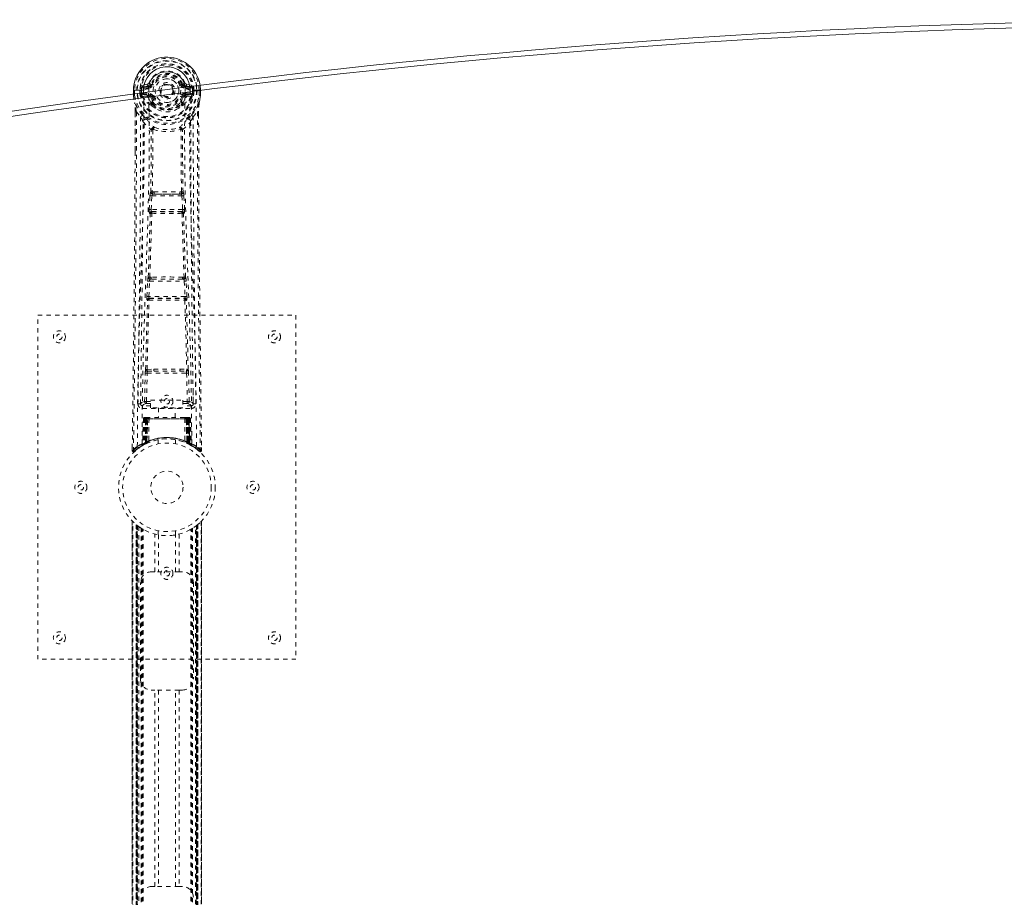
# Model space of a CAD drawing. Header units: inches. Extents: x 18.3 to 113.8, y 45.7 to 81.4.
# Tile 3 of 5: x 37.6 to 60.5, y 61 to 81.4. Entities that reach past the tile are written whole.
import ezdxf

# ---------------------------------------------------------------- set-up
doc = ezdxf.new("R2010")
doc.units = ezdxf.units.IN
doc.header["$MEASUREMENT"] = 0
doc.linetypes.add('SLD-Dashed', pattern=[0.075, 0.05, -0.025])
doc.linetypes.add('SLD-Solid', pattern=[0])

msp = doc.modelspace()

# ---------------------------------------------------------------- linework, layer by layer
at = {"color": 7, "linetype": 'SLD-Dashed', "lineweight": 0}
for p, q in [((40.614, 79.92), (40.495, 79.896)), ((40.525, 79.86), (40.642, 79.88)), ((40.642, 79.88), (40.642, 79.86)), ((40.702, 79.924), (40.647, 79.947)), ((40.702, 79.924), (40.724, 79.914)), ((41.417, 79.914), (41.439, 79.924)), ((41.439, 79.924), (41.443, 79.916)), ((41.499, 79.88), (41.616, 79.86)), ((41.499, 79.88), (41.499, 79.86)), ((41.646, 79.896), (41.527, 79.92)), ((40.291, 79.687), (40.291, 79.662)), ((40.291, 79.662), (40.291, 79.658)), ((40.292, 79.779), (40.292, 79.778)), ((40.292, 79.687), (40.292, 79.662)), ((40.321, 79.776), (40.321, 79.662)), ((40.442, 79.705), (40.442, 79.776)), ((40.442, 79.705), (40.472, 79.706)), ((40.442, 79.705), (40.442, 79.705)), ((40.477, 79.776), (40.472, 79.776)), ((40.472, 79.776), (40.472, 79.706)), ((40.472, 79.706), (40.477, 79.687)), ((40.477, 79.697), (40.477, 79.776)), ((40.477, 79.687), (40.477, 79.697)), ((40.484, 79.66), (40.487, 79.656)), ((40.487, 79.656), (40.488, 79.655)), ((40.487, 79.656), (40.488, 79.656)), ((40.498, 79.645), (40.488, 79.656)), ((40.512, 79.708), (40.512, 79.678)), ((40.512, 79.708), (40.642, 79.708)), ((40.642, 79.653), (40.512, 79.678)), ((40.512, 79.678), (40.642, 79.678)), ((40.525, 79.86), (40.525, 79.83)), ((40.642, 79.86), (40.525, 79.86)), ((40.642, 79.83), (40.525, 79.83)), ((40.642, 79.83), (40.642, 79.86)), ((40.642, 79.708), (40.642, 79.678)), ((40.642, 79.653), (40.642, 79.678)), ((41.492, 79.843), (41.494, 79.816)), ((41.494, 79.816), (41.494, 79.813)), ((41.616, 79.86), (41.499, 79.86)), ((41.499, 79.83), (41.499, 79.86)), ((41.616, 79.83), (41.499, 79.83)), ((41.499, 79.708), (41.499, 79.678)), ((41.499, 79.708), (41.629, 79.708)), ((41.629, 79.678), (41.499, 79.653)), ((41.499, 79.653), (41.499, 79.678)), ((41.499, 79.678), (41.629, 79.678)), ((41.612, 79.778), (41.606, 79.858)), ((41.77, 79.778), (41.612, 79.778)), ((41.616, 79.83), (41.616, 79.86)), ((41.629, 79.678), (41.629, 79.708)), ((41.654, 79.656), (41.643, 79.645)), ((41.654, 79.656), (41.658, 79.66)), ((41.664, 79.776), (41.669, 79.776)), ((41.664, 79.697), (41.664, 79.776)), ((41.669, 79.706), (41.664, 79.687)), ((41.664, 79.687), (41.664, 79.697)), ((41.669, 79.706), (41.669, 79.776)), ((41.699, 79.776), (41.699, 79.705)), ((41.699, 79.776), (41.699, 79.776)), ((41.699, 79.705), (41.699, 79.705)), ((41.793, 79.778), (41.77, 79.778)), ((41.846, 79.779), (41.793, 79.778)), ((41.821, 79.662), (41.821, 79.776)), ((41.85, 79.779), (41.846, 79.779)), ((41.849, 79.662), (41.849, 79.779)), ((41.85, 79.779), (41.85, 79.662)), ((41.85, 79.658), (41.85, 79.662)), ((40.498, 79.645), (40.612, 79.624)), ((40.724, 79.623), (40.697, 79.612)), ((40.702, 79.463), (40.702, 79.481)), ((40.722, 79.417), (40.71, 79.434)), ((40.726, 79.487), (40.726, 79.468)), ((41.415, 79.468), (41.416, 79.487)), ((41.444, 79.612), (41.417, 79.623)), ((41.439, 79.463), (41.439, 79.481)), ((41.529, 79.624), (41.643, 79.645)), ((41.643, 79.645), (41.643, 79.645)), ((41.643, 79.645), (41.643, 79.645)), ((40.333, 79.278), (40.33, 78.353)), ((40.334, 78.353), (40.334, 79.277)), ((40.363, 79.276), (40.459, 79.161)), ((41.682, 79.161), (41.778, 79.276)), ((41.807, 79.223), (41.807, 79.277)), ((41.808, 79.278), (41.808, 79.224)), ((40.743, 78.858), (40.743, 78.858)), ((41.398, 78.858), (41.398, 78.858)), ((40.771, 77.419), (40.731, 77.418)), ((40.74, 77.365), (40.779, 77.365)), ((41.362, 77.365), (40.779, 77.365)), ((41.362, 77.365), (41.401, 77.365)), ((41.41, 77.418), (41.37, 77.419)), ((40.66, 77.005), (40.677, 77.322)), ((40.705, 77.003), (40.721, 77.32)), ((40.721, 77.32), (41.42, 77.32)), ((41.42, 77.32), (41.436, 77.003)), ((41.481, 77.005), (41.464, 77.322)), ((40.684, 76.911), (40.67, 76.915)), ((41.436, 77.003), (40.705, 77.003)), ((40.728, 76.953), (40.714, 76.958)), ((40.714, 76.958), (41.427, 76.958)), ((41.427, 76.958), (41.413, 76.953)), ((41.457, 76.911), (41.472, 76.915)), ((40.605, 74.987), (40.622, 75.34)), ((40.65, 74.985), (40.667, 75.338)), ((40.667, 75.338), (41.474, 75.338)), ((40.705, 75.434), (40.672, 75.434)), ((40.714, 75.383), (40.682, 75.382)), ((41.427, 75.383), (40.714, 75.383)), ((41.427, 75.383), (41.459, 75.382)), ((41.469, 75.433), (41.436, 75.434)), ((41.474, 75.338), (41.491, 74.985)), ((41.536, 74.987), (41.519, 75.34)), ((40.612, 74.897), (40.62, 74.894)), ((41.491, 74.985), (40.65, 74.985)), ((40.664, 74.937), (40.656, 74.94)), ((40.656, 74.94), (41.485, 74.94)), ((41.485, 74.94), (41.477, 74.937)), ((41.521, 74.894), (41.529, 74.897)), ((38.071, 74.545), (44.071, 74.545)), ((38.071, 66.545), (38.071, 74.545)), ((44.071, 74.545), (44.071, 66.545)), ((40.609, 73.288), (40.766, 73.294)), ((40.62, 73.243), (40.773, 73.245)), ((40.773, 73.245), (41.368, 73.245)), ((41.368, 73.245), (41.521, 73.243)), ((41.375, 73.294), (41.532, 73.288)), ((40.552, 72.542), (40.567, 73.204)), ((40.597, 72.541), (40.612, 73.202)), ((40.612, 73.202), (41.529, 73.202)), ((41.529, 73.202), (41.545, 72.541)), ((41.589, 72.542), (41.574, 73.204)), ((40.462, 72.775), (40.458, 72.488)), ((40.691, 72.572), (41.441, 72.572)), ((40.691, 72.392), (40.691, 72.572)), ((41.441, 72.572), (41.441, 72.392)), ((41.683, 72.488), (41.679, 72.775)), ((40.458, 72.485), (40.459, 72.477)), ((40.503, 72.439), (40.503, 72.379)), ((40.691, 72.439), (40.503, 72.439)), ((40.503, 72.379), (41.638, 72.379)), ((40.597, 72.496), (40.597, 72.541)), ((40.597, 72.541), (40.691, 72.541)), ((40.597, 72.496), (40.691, 72.496)), ((41.441, 72.392), (40.691, 72.392)), ((40.876, 72.392), (40.876, 72.17)), ((41.266, 72.17), (41.266, 72.392)), ((41.441, 72.541), (41.545, 72.541)), ((41.441, 72.496), (41.545, 72.496)), ((41.638, 72.439), (41.441, 72.439)), ((41.545, 72.496), (41.545, 72.541)), ((41.638, 72.379), (41.638, 72.439)), ((41.682, 72.477), (41.683, 72.485)), ((40.525, 72.141), (40.504, 71.536)), ((40.538, 72.141), (40.517, 71.544)), ((40.538, 72.141), (40.525, 72.141)), ((40.559, 72.145), (40.536, 71.551)), ((40.556, 72.141), (40.536, 71.554)), ((40.624, 72.141), (40.556, 72.141)), ((40.564, 72.141), (40.563, 71.584)), ((40.572, 72.17), (40.564, 72.17)), ((40.571, 72.141), (40.564, 72.141)), ((40.578, 72.17), (40.568, 72.17)), ((40.571, 72.141), (41.57, 72.141)), ((40.571, 71.588), (40.571, 72.141)), ((40.577, 71.591), (40.577, 72.141)), ((40.577, 72.141), (40.584, 72.141)), ((40.584, 72.17), (40.578, 72.17)), ((40.584, 72.141), (40.584, 71.594)), ((41.557, 72.141), (40.584, 72.141)), ((40.64, 72.17), (40.586, 72.17)), ((40.596, 72.141), (40.595, 71.599)), ((40.602, 72.17), (40.596, 72.17)), ((40.602, 72.141), (40.596, 72.141)), ((40.602, 72.17), (40.64, 72.17)), ((40.602, 72.141), (41.539, 72.141)), ((40.602, 71.602), (40.602, 72.141)), ((40.604, 71.59), (40.624, 72.141)), ((40.624, 72.141), (40.605, 71.59)), ((40.655, 72.141), (40.624, 72.141)), ((40.624, 72.141), (40.624, 72.141)), ((40.655, 72.141), (40.65, 71.619)), ((40.662, 72.17), (40.654, 72.17)), ((41.487, 72.141), (40.655, 72.141)), ((41.479, 72.17), (40.662, 72.17)), ((41.487, 72.17), (41.479, 72.17)), ((41.487, 72.141), (41.491, 71.619)), ((41.517, 72.141), (41.487, 72.141)), ((41.555, 72.17), (41.501, 72.17)), ((41.501, 72.17), (41.539, 72.17)), ((41.536, 71.59), (41.517, 72.141)), ((41.517, 72.141), (41.518, 72.141)), ((41.518, 72.141), (41.537, 71.59)), ((41.585, 72.141), (41.518, 72.141)), ((41.545, 72.17), (41.539, 72.17)), ((41.545, 72.141), (41.539, 72.141)), ((41.539, 72.141), (41.539, 71.602)), ((41.546, 71.599), (41.545, 72.141)), ((41.563, 72.17), (41.557, 72.17)), ((41.557, 71.594), (41.557, 72.141)), ((41.557, 72.141), (41.564, 72.141)), ((41.573, 72.17), (41.563, 72.17)), ((41.564, 72.141), (41.564, 71.591)), ((41.577, 72.17), (41.57, 72.17)), ((41.577, 72.141), (41.57, 72.141)), ((41.57, 72.141), (41.57, 71.588)), ((41.578, 71.584), (41.577, 72.141)), ((41.605, 71.551), (41.582, 72.145)), ((41.585, 72.141), (41.605, 71.554)), ((41.603, 72.141), (41.624, 71.544)), ((41.616, 72.141), (41.603, 72.141)), ((41.616, 72.141), (41.638, 71.536)), ((40.871, 71.652), (40.871, 71.556)), ((41.271, 71.556), (41.271, 71.652)), ((40.265, 71.471), (40.264, 71.404)), ((40.265, 71.471), (40.264, 71.404)), ((40.266, 71.467), (40.266, 71.404)), ((40.313, 71.382), (40.355, 71.416)), ((40.489, 71.511), (40.502, 71.519)), ((40.504, 71.536), (40.517, 71.544)), ((40.521, 71.529), (40.587, 71.564)), ((40.536, 71.554), (40.604, 71.59)), ((40.563, 71.584), (40.571, 71.588)), ((40.576, 71.558), (40.563, 71.584)), ((40.576, 71.558), (40.567, 71.554)), ((40.583, 71.562), (40.576, 71.558)), ((40.584, 71.594), (40.577, 71.591)), ((40.589, 71.564), (40.577, 71.591)), ((40.581, 71.56), (40.589, 71.564)), ((40.584, 71.594), (40.596, 71.568)), ((40.587, 71.564), (40.588, 71.564)), ((40.588, 71.564), (40.596, 71.567)), ((40.595, 71.599), (40.602, 71.602)), ((40.607, 71.573), (40.595, 71.599)), ((40.605, 71.59), (40.604, 71.59)), ((40.614, 71.576), (40.607, 71.573)), ((41.539, 71.602), (41.528, 71.576)), ((41.534, 71.573), (41.528, 71.576)), ((41.546, 71.599), (41.534, 71.573)), ((41.537, 71.59), (41.536, 71.59)), ((41.537, 71.59), (41.605, 71.554)), ((41.539, 71.602), (41.546, 71.599)), ((41.557, 71.594), (41.545, 71.568)), ((41.564, 71.591), (41.552, 71.564)), ((41.553, 71.564), (41.554, 71.564)), ((41.554, 71.564), (41.569, 71.556)), ((41.564, 71.591), (41.557, 71.594)), ((41.57, 71.588), (41.558, 71.562)), ((41.565, 71.558), (41.558, 71.562)), ((41.578, 71.584), (41.565, 71.558)), ((41.592, 71.545), (41.565, 71.558)), ((41.57, 71.588), (41.578, 71.584)), ((41.586, 71.547), (41.621, 71.529)), ((41.624, 71.544), (41.638, 71.536)), ((41.633, 71.523), (41.646, 71.515)), ((41.639, 71.519), (41.652, 71.511)), ((41.786, 71.416), (41.828, 71.382)), ((41.877, 71.404), (41.876, 71.471)), ((40.264, 71.404), (40.294, 71.403)), ((41.847, 71.403), (41.827, 71.381)), ((40.265, 69.758), (40.265, 57.331)), ((40.266, 69.76), (40.266, 57.33)), ((40.266, 57.331), (40.266, 69.759)), ((40.266, 69.759), (40.266, 69.758)), ((40.278, 57.343), (40.278, 69.747)), ((40.356, 57.413), (40.356, 69.676)), ((40.356, 69.676), (40.356, 57.413)), ((40.36, 69.673), (40.36, 57.417)), ((40.4, 69.641), (40.364, 69.669)), ((40.364, 57.421), (40.364, 69.669)), ((40.364, 69.669), (40.364, 57.421)), ((40.37, 69.665), (40.37, 57.425)), ((40.379, 57.432), (40.379, 69.657)), ((40.38, 57.433), (40.38, 69.657)), ((40.382, 69.655), (40.382, 57.435)), ((40.384, 69.654), (40.384, 57.436)), ((40.415, 69.631), (40.415, 57.459)), ((40.472, 69.592), (40.468, 69.595)), ((40.472, 57.498), (40.472, 69.592)), ((41.669, 57.498), (41.669, 69.592)), ((41.735, 57.453), (41.735, 69.637)), ((41.757, 57.436), (41.757, 69.654)), ((41.759, 57.435), (41.759, 69.655)), ((41.761, 69.657), (41.761, 57.433)), ((41.765, 69.66), (41.765, 57.43)), ((41.777, 69.669), (41.777, 57.421)), ((41.777, 57.421), (41.777, 69.669)), ((41.78, 57.418), (41.78, 69.671)), ((41.786, 69.676), (41.781, 69.673)), ((41.781, 57.417), (41.781, 69.673)), ((41.786, 69.676), (41.786, 57.413)), ((41.786, 57.413), (41.786, 69.676)), ((41.864, 69.747), (41.864, 57.343)), ((41.876, 57.329), (41.876, 69.76)), ((41.876, 69.759), (41.876, 57.331)), ((41.876, 57.331), (41.876, 69.758)), ((40.498, 57.513), (40.498, 69.577)), ((40.515, 57.523), (40.515, 69.566)), ((40.789, 68.58), (40.789, 69.456)), ((40.871, 69.534), (40.871, 69.437)), ((40.873, 69.437), (40.873, 68.58)), ((41.268, 68.58), (41.268, 69.437)), ((41.271, 69.437), (41.271, 69.534)), ((41.352, 69.456), (41.352, 68.58)), ((41.626, 57.523), (41.626, 69.566)), ((41.644, 57.513), (41.644, 69.577)), ((40.706, 68.58), (40.789, 68.58)), ((41.352, 68.58), (40.789, 68.58)), ((41.352, 68.58), (41.436, 68.58)), ((40.456, 66.08), (40.456, 68.33)), ((41.686, 68.33), (41.686, 66.08)), ((44.071, 66.545), (38.071, 66.545)), ((40.789, 65.83), (40.706, 65.83)), ((40.789, 61.26), (40.789, 65.83)), ((41.352, 65.83), (40.789, 65.83)), ((40.873, 65.83), (40.873, 61.26)), ((41.268, 61.26), (41.268, 65.83)), ((41.352, 65.83), (41.352, 61.26)), ((41.436, 65.83), (41.352, 65.83)), ((40.706, 61.26), (40.789, 61.26)), ((41.352, 61.26), (40.789, 61.26)), ((41.352, 61.26), (41.436, 61.26))]:
    msp.add_line(p, q, dxfattribs=at)
at = {"color": 7, "linetype": 'SLD-Solid', "lineweight": 15}
for p, q in [((40.295, 79.779), (40.291, 79.779)), ((40.291, 79.779), (40.291, 79.687)), ((40.292, 79.778), (40.292, 79.687)), ((40.348, 79.778), (40.295, 79.779)), ((40.371, 79.778), (40.348, 79.778)), ((40.529, 79.778), (40.371, 79.778)), ((40.53, 79.721), (40.53, 79.778)), ((40.647, 79.813), (40.647, 79.816)), ((40.648, 79.738), (40.647, 79.813))]:
    msp.add_line(p, q, dxfattribs=at)
at = {"color": 7, "linetype": 'SLD-Solid', "lineweight": 15, "flags": 128}
msp.add_lwpolyline([(40.647, 79.816), (40.653, 79.892), (40.676, 79.967), (40.715, 80.035), (40.769, 80.095), (40.834, 80.144), (40.908, 80.18), (40.988, 80.202), (41.071, 80.209), (41.153, 80.202), (41.233, 80.18), (41.307, 80.144), (41.372, 80.095), (41.426, 80.035), (41.465, 79.967), (41.488, 79.892), (41.492, 79.843)], dxfattribs=at)
at = {"color": 7, "linetype": 'SLD-Dashed', "lineweight": 0, "flags": 128}
for points in [[(40.642, 79.88), (40.679, 79.895), (40.692, 79.908)], [(40.692, 79.908), (40.698, 79.916), (40.702, 79.924)], [(40.752, 79.903), (40.746, 79.905), (40.741, 79.907), (40.736, 79.909), (40.732, 79.911), (40.729, 79.912), (40.726, 79.913), (40.725, 79.914), (40.724, 79.914)], [(41.39, 79.903), (41.395, 79.905), (41.4, 79.907), (41.405, 79.909), (41.409, 79.911), (41.412, 79.912), (41.415, 79.913), (41.417, 79.914), (41.417, 79.914)], [(41.84, 79.893), (41.842, 79.884), (41.85, 79.779)], [(41.851, 79.769), (41.843, 79.875), (41.841, 79.893)], [(40.291, 79.779), (40.291, 79.778), (40.292, 79.778), (40.292, 79.778)], [(40.291, 79.662), (40.304, 79.565), (40.32, 79.489)], [(40.291, 79.658), (40.292, 79.658), (40.294, 79.658), (40.297, 79.659), (40.301, 79.659), (40.305, 79.66), (40.31, 79.661), (40.315, 79.661), (40.321, 79.662)], [(40.292, 79.662), (40.292, 79.662), (40.291, 79.662), (40.291, 79.662)], [(40.291, 79.658), (40.303, 79.568), (40.322, 79.478)], [(40.321, 79.662), (40.314, 79.662), (40.308, 79.662), (40.303, 79.662), (40.298, 79.662), (40.294, 79.662), (40.292, 79.662)], [(40.383, 71.497), (40.39, 72.544), (40.41, 73.589), (40.439, 74.631), (40.474, 75.669), (40.508, 76.703), (40.534, 77.733), (40.542, 78.758), (40.53, 79.721)], [(40.472, 79.706), (40.472, 79.706), (40.472, 79.706)], [(40.477, 79.697), (40.494, 79.705), (40.512, 79.708)], [(40.525, 79.83), (40.502, 79.834), (40.482, 79.847)], [(40.492, 71.553), (40.501, 72.598), (40.522, 73.64), (40.554, 74.68), (40.591, 75.715), (40.627, 76.747), (40.654, 77.773), (40.662, 78.795), (40.648, 79.738)], [(41.649, 71.553), (41.641, 72.598), (41.619, 73.641), (41.588, 74.68), (41.55, 75.716), (41.514, 76.747), (41.488, 77.774), (41.48, 78.796), (41.494, 79.813)], [(41.758, 71.497), (41.751, 72.544), (41.732, 73.589), (41.702, 74.631), (41.667, 75.669), (41.633, 76.703), (41.608, 77.733), (41.599, 78.758), (41.612, 79.778)], [(41.659, 79.847), (41.639, 79.834), (41.616, 79.83)], [(41.629, 79.708), (41.648, 79.705), (41.664, 79.697)], [(41.669, 79.776), (41.673, 79.776), (41.68, 79.776), (41.689, 79.776), (41.699, 79.776)], [(41.699, 79.705), (41.689, 79.705), (41.68, 79.706), (41.673, 79.706), (41.669, 79.706)], [(41.669, 79.706), (41.669, 79.706), (41.669, 79.706)], [(41.82, 79.478), (41.837, 79.558), (41.85, 79.658)], [(41.85, 79.662), (41.837, 79.565), (41.821, 79.489)], [(41.85, 79.658), (41.849, 79.658), (41.847, 79.658), (41.844, 79.659), (41.841, 79.659), (41.836, 79.66), (41.831, 79.661), (41.826, 79.661), (41.821, 79.662)], [(41.849, 79.662), (41.847, 79.662), (41.843, 79.662), (41.839, 79.662), (41.833, 79.662), (41.827, 79.662), (41.821, 79.662)], [(41.849, 79.778), (41.849, 79.778), (41.85, 79.778), (41.85, 79.779)], [(41.85, 79.662), (41.851, 79.662), (41.849, 79.662), (41.849, 79.662)], [(40.32, 79.489), (40.32, 79.483), (40.322, 79.478)], [(40.501, 79.2), (40.401, 79.324), (40.322, 79.478)], [(40.64, 79.601), (40.626, 79.618), (40.612, 79.624)], [(40.702, 79.481), (40.67, 79.534), (40.64, 79.601)], [(40.697, 79.612), (40.724, 79.549), (40.754, 79.499)], [(40.752, 79.635), (40.746, 79.633), (40.741, 79.631), (40.736, 79.629), (40.732, 79.627), (40.729, 79.625), (40.726, 79.624), (40.725, 79.624), (40.724, 79.623)], [(41.387, 79.499), (41.417, 79.549), (41.444, 79.612)], [(41.39, 79.635), (41.395, 79.633), (41.4, 79.631), (41.405, 79.629), (41.409, 79.627), (41.412, 79.625), (41.415, 79.624), (41.417, 79.624), (41.417, 79.623)], [(41.439, 79.481), (41.472, 79.534), (41.501, 79.601)], [(41.501, 79.601), (41.515, 79.618), (41.529, 79.624)], [(41.64, 79.2), (41.741, 79.324), (41.82, 79.478)], [(41.82, 79.478), (41.821, 79.483), (41.821, 79.489)], [(40.363, 79.276), (40.361, 77.81), (40.352, 76.338), (40.338, 74.891), (40.335, 74.67), (40.333, 74.44), (40.33, 74.237), (40.328, 74.038), (40.325, 73.823), (40.323, 73.673), (40.321, 73.516), (40.319, 73.359), (40.318, 73.242), (40.316, 73.102), (40.314, 72.94), (40.309, 72.608), (40.307, 72.403), (40.304, 72.149), (40.3, 71.887), (40.297, 71.639), (40.294, 71.403)], [(40.333, 79.278), (40.333, 79.277), (40.334, 79.277), (40.335, 79.277)], [(40.722, 79.417), (40.796, 79.359), (40.853, 79.329)], [(41.288, 79.329), (41.345, 79.359), (41.42, 79.417)], [(41.778, 79.276), (41.784, 79.276), (41.79, 79.276), (41.796, 79.276), (41.801, 79.276), (41.805, 79.277), (41.807, 79.277), (41.808, 79.277), (41.808, 79.278)], [(41.778, 79.276), (41.78, 77.812), (41.789, 76.338), (41.803, 74.891), (41.806, 74.644), (41.809, 74.386), (41.812, 74.17), (41.815, 73.941), (41.818, 73.691), (41.821, 73.42), (41.824, 73.202), (41.827, 72.939), (41.832, 72.616), (41.834, 72.405), (41.838, 72.147), (41.841, 71.885), (41.844, 71.637), (41.847, 71.403)], [(41.808, 79.224), (41.816, 76.654), (41.844, 74.029), (41.877, 71.404)], [(40.459, 79.161), (40.459, 78.64), (40.457, 78.107), (40.454, 77.562), (40.451, 77.047), (40.447, 76.517), (40.441, 75.965), (40.436, 75.476), (40.433, 75.219), (40.43, 74.946), (40.426, 74.657), (40.422, 74.353), (40.419, 74.078), (40.416, 73.837), (40.413, 73.646), (40.41, 73.431), (40.407, 73.19), (40.404, 72.965), (40.402, 72.772), (40.4, 72.612), (40.398, 72.485)], [(40.518, 79.047), (40.605, 78.947), (40.705, 78.859)], [(40.596, 79.111), (40.606, 79.103), (40.611, 79.096)], [(41.436, 78.859), (41.537, 78.947), (41.623, 79.047)], [(41.53, 79.096), (41.535, 79.102), (41.545, 79.111)], [(41.743, 72.485), (41.742, 72.621), (41.739, 72.793), (41.737, 73.002), (41.733, 73.247), (41.73, 73.496), (41.727, 73.716), (41.725, 73.869), (41.723, 74.007), (41.722, 74.129), (41.72, 74.284), (41.718, 74.447), (41.716, 74.603), (41.706, 75.417), (41.697, 76.235), (41.689, 77.208), (41.684, 78.197), (41.682, 79.161)], [(40.696, 77.412), (40.706, 78.132), (40.707, 78.851)], [(40.753, 78.869), (40.748, 78.878), (40.741, 78.884), (40.733, 78.888), (40.725, 78.888), (40.718, 78.884), (40.711, 78.878), (40.707, 78.869), (40.705, 78.859)], [(40.743, 78.858), (40.742, 78.139), (40.731, 77.418)], [(41.436, 78.859), (41.434, 78.869), (41.43, 78.878), (41.423, 78.884), (41.416, 78.888), (41.408, 78.888), (41.4, 78.884), (41.393, 78.878), (41.388, 78.869)], [(41.41, 77.418), (41.399, 78.139), (41.398, 78.858)], [(41.446, 77.412), (41.435, 78.132), (41.434, 78.851)], [(40.33, 78.353), (40.325, 76.654), (40.298, 74.029), (40.265, 71.471)], [(40.74, 77.365), (40.739, 77.364), (40.737, 77.363), (40.734, 77.36), (40.728, 77.35), (40.724, 77.336), (40.721, 77.32)], [(40.771, 77.419), (41.071, 77.42), (41.37, 77.419)], [(40.779, 77.365), (41.071, 77.366), (41.362, 77.365)], [(40.677, 77.322), (40.682, 77.322), (40.692, 77.322), (40.706, 77.321), (40.721, 77.32)], [(41.42, 77.32), (41.435, 77.321), (41.449, 77.322), (41.459, 77.322), (41.464, 77.322)], [(40.638, 75.429), (40.662, 76.171), (40.684, 76.911)], [(40.66, 77.005), (40.665, 77.005), (40.676, 77.004), (40.69, 77.003), (40.705, 77.003)], [(40.672, 75.434), (40.697, 76.176), (40.719, 76.916)], [(40.714, 76.958), (40.709, 76.962), (40.706, 76.971), (40.705, 76.978), (40.704, 76.986), (40.704, 76.994), (40.705, 77.003)], [(41.422, 76.916), (41.444, 76.176), (41.469, 75.433)], [(41.436, 77.003), (41.437, 76.994), (41.437, 76.986), (41.437, 76.978), (41.436, 76.971), (41.432, 76.962), (41.427, 76.958)], [(41.436, 77.003), (41.451, 77.003), (41.465, 77.004), (41.476, 77.005), (41.481, 77.005)], [(41.504, 75.429), (41.479, 76.171), (41.457, 76.911)], [(40.622, 75.34), (40.625, 75.372), (40.625, 75.374)], [(40.622, 75.34), (40.627, 75.34), (40.637, 75.339), (40.652, 75.338), (40.667, 75.338)], [(41.474, 75.338), (41.489, 75.338), (41.504, 75.339), (41.514, 75.34), (41.519, 75.34)], [(41.519, 75.34), (41.516, 75.372), (41.516, 75.374)], [(40.576, 73.285), (40.596, 74.091), (40.62, 74.894)], [(40.605, 74.987), (40.61, 74.987), (40.62, 74.986), (40.635, 74.986), (40.65, 74.985)], [(40.609, 73.288), (40.629, 74.094), (40.654, 74.898)], [(41.487, 74.898), (41.512, 74.094), (41.532, 73.288)], [(41.491, 74.985), (41.506, 74.986), (41.521, 74.986), (41.531, 74.987), (41.536, 74.987)], [(41.565, 73.285), (41.546, 74.091), (41.521, 74.894)], [(40.766, 73.294), (41.071, 73.294), (41.375, 73.294)], [(40.773, 73.245), (41.071, 73.245), (41.368, 73.245)], [(40.567, 73.204), (40.572, 73.203), (40.582, 73.203), (40.597, 73.203), (40.612, 73.202)], [(41.529, 73.202), (41.544, 73.203), (41.559, 73.203), (41.569, 73.203), (41.574, 73.204)], [(40.552, 72.542), (40.482, 72.514), (40.458, 72.485)], [(40.503, 72.439), (40.527, 72.468), (40.597, 72.496)], [(40.552, 72.542), (40.557, 72.542), (40.567, 72.542), (40.581, 72.542), (40.597, 72.541)], [(41.545, 72.541), (41.561, 72.542), (41.575, 72.542), (41.585, 72.542), (41.589, 72.542)], [(41.545, 72.496), (41.614, 72.468), (41.638, 72.439)], [(41.683, 72.485), (41.659, 72.514), (41.589, 72.542)], [(40.525, 72.141), (40.528, 72.141), (40.536, 72.141), (40.549, 72.141), (40.564, 72.141)], [(40.577, 72.141), (40.563, 72.141), (40.55, 72.141), (40.542, 72.141), (40.538, 72.141)], [(40.556, 72.141), (40.557, 72.141), (40.559, 72.141), (40.562, 72.141), (40.567, 72.141), (40.573, 72.141), (40.58, 72.141), (40.588, 72.141), (40.596, 72.141)], [(41.545, 72.141), (41.553, 72.141), (41.561, 72.141), (41.568, 72.141), (41.574, 72.141), (41.579, 72.141), (41.583, 72.141), (41.585, 72.141), (41.585, 72.141)], [(41.555, 72.17), (41.555, 72.17), (41.553, 72.17)], [(41.603, 72.141), (41.6, 72.141), (41.591, 72.141), (41.579, 72.141), (41.564, 72.141)], [(41.577, 72.141), (41.592, 72.141), (41.605, 72.141), (41.614, 72.141), (41.616, 72.141)], [(41.585, 72.141), (41.584, 72.148), (41.583, 72.15)], [(40.314, 71.381), (40.347, 71.409), (40.355, 71.416)], [(40.431, 71.473), (40.48, 71.505), (40.525, 71.531)], [(40.571, 71.588), (40.576, 71.578), (40.58, 71.569), (40.583, 71.564), (40.583, 71.562)], [(40.602, 71.602), (40.606, 71.592), (40.61, 71.583), (40.613, 71.578), (40.614, 71.576)], [(41.607, 71.547), (41.606, 71.552), (41.606, 71.554)], [(41.622, 71.528), (41.661, 71.505), (41.71, 71.473)], [(41.644, 71.518), (41.637, 71.529), (41.633, 71.543)], [(40.267, 71.404), (40.269, 71.396), (40.272, 71.388), (40.277, 71.382), (40.284, 71.377), (40.291, 71.374), (40.298, 71.374), (40.306, 71.376), (40.312, 71.38)], [(41.829, 71.384), (41.836, 71.38), (41.844, 71.377), (41.852, 71.377), (41.86, 71.378), (41.867, 71.382), (41.872, 71.387), (41.876, 71.394), (41.877, 71.401)], [(41.877, 71.404), (41.877, 71.404), (41.875, 71.404), (41.868, 71.403), (41.859, 71.403), (41.853, 71.404), (41.847, 71.403)], [(41.781, 69.673), (41.775, 69.668), (41.765, 69.66)], [(40.877, 69.437), (40.875, 69.437), (40.873, 69.437)], [(41.268, 69.437), (41.269, 69.438), (41.252, 69.435), (41.214, 69.429), (41.159, 69.423), (41.095, 69.42), (41.071, 69.42)], [(41.268, 69.437), (41.257, 69.435), (41.232, 69.432)]]:
    msp.add_lwpolyline(points, dxfattribs=at)
at = {"color": 7, "linetype": 'SLD-Dashed', "lineweight": 0}
for centre, radius in [((41.071, 79.769), 0.7), ((41.071, 79.769), 0.69), ((41.071, 79.769), 0.623), ((41.071, 79.769), 0.32), ((41.071, 79.769), 0.275), ((41.071, 79.769), 0.188), ((41.071, 79.769), 0.157), ((41.071, 79.769), 0.142), ((41.071, 79.769), 0.139), ((41.071, 79.769), 0.138), ((38.571, 74.045), 0.14), ((43.571, 74.045), 0.141), ((38.571, 74.045), 0.0625), ((43.571, 74.045), 0.0625), ((41.071, 72.545), 0.14), ((41.071, 72.545), 0.0625), ((41.071, 70.545), 1.125), ((41.071, 70.545), 1.03), ((41.071, 70.545), 0.375), ((39.071, 70.545), 0.141), ((39.071, 70.545), 0.0625), ((43.071, 70.545), 0.141), ((43.071, 70.545), 0.0625), ((41.071, 68.545), 0.141), ((41.071, 68.545), 0.0625), ((38.571, 67.045), 0.141), ((38.571, 67.045), 0.0625), ((43.571, 67.045), 0.141), ((43.571, 67.045), 0.0625)]:
    msp.add_circle(centre, radius, dxfattribs=at)
at = {"color": 7, "linetype": 'SLD-Solid', "lineweight": 15}
for centre, radius, start, end in [((66.071, -111.585), 193.005, 75.67613, 104.32387), ((66.071, -111.585), 192.887, 75.70338, 104.29662), ((66.071, -111.585), 192.887, 75.70338, 104.29662), ((41.071, 79.769), 0.78, 9.1506, 179.3038), ((41.071, 79.769), 0.78, 9.1515, 179.2834), ((41.07, 79.785), 0.541, 7.7409, 180.7264), ((40.649, 79.591), 0.221, 90.3088, 122.519)]:
    msp.add_arc(centre, radius, start, end, dxfattribs=at)
at = {"color": 7, "linetype": 'SLD-Dashed', "lineweight": 0}
for centre, radius, start, end in [((41.071, 79.769), 0.75, 0.5685, 179.4315), ((41.071, 79.769), 0.629, 0.6528, 179.3472), ((41.071, 79.769), 0.599, 0.6527, 179.3473), ((41.071, 79.769), 0.459, 22.774, 157.226), ((41.071, 79.769), 0.4, 22.774, 157.226), ((41.071, 79.769), 0.376, 22.774, 157.226), ((41.071, 79.769), 0.346, 22.7738, 157.2262), ((40.687, 79.82), 0.206, 158.3428, 172.3356), ((40.524, 79.89), 0.0299, 167.8899, 271.9542), ((40.643, 79.91), 0.0301, 162.3475, 268.5749), ((40.605, 79.964), 0.0454, 281.2502, 337.5703), ((40.642, 79.949), 0.089, 270, 337.226), ((40.642, 79.949), 0.119, 269.9999, 337.2257), ((41.071, 79.769), 0.275, 90.0001, 269.9999), ((41.071, 79.769), 0.275, 270.0003, 89.9997), ((41.499, 79.949), 0.119, 202.7743, 270.0001), ((41.499, 79.949), 0.089, 202.774, 270), ((42.036, 78.58), 1.47, 111.6167, 113.9298), ((41.505, 79.952), 0.0715, 209.6357, 265.2038), ((41.536, 79.964), 0.0454, 202.4721, 258.7033), ((41.499, 79.91), 0.0301, 271.4266, 17.651), ((41.617, 79.89), 0.0299, 268.0539, 12.1021), ((41.455, 79.82), 0.206, 7.6654, 21.6503), ((40.321, 79.662), 0.03, 180.0028, 185.051), ((41.071, 79.769), 0.787, 188.0937, 351.9063), ((40.339, 80.3), 0.524, 264.9399, 268.0451), ((41.071, 79.769), 0.758, 188.0936, 351.9064), ((40.469, 80.824), 1.048, 268.5368, 270.1565), ((41.071, 79.769), 0.632, 185.8273, 354.1727), ((41.071, 79.769), 0.602, 186.0327, 353.9673), ((41.071, 79.769), 0.593, 172.3909, 179.3289), ((40.563, 79.694), 0.0863, 184.5607, 202.7038), ((40.511, 79.647), 0.0306, 89.0748, 154.5751), ((40.94, 79.865), 0.499, 204.8891, 243.9926), ((40.642, 79.623), 0.0299, 91.0998, 178.7788), ((40.642, 79.589), 0.119, 22.7738, 90.0006), ((40.642, 79.589), 0.089, 22.774, 90), ((40.636, 79.588), 0.0649, 21.3146, 85.0813), ((41.499, 79.589), 0.119, 89.9994, 157.2262), ((41.499, 79.589), 0.089, 90, 157.226), ((41.206, 79.86), 0.492, 295.7076, 335.4804), ((41.505, 79.588), 0.0649, 94.9221, 158.682), ((41.488, 79.581), 0.233, 58.0395, 88.592), ((41.499, 79.623), 0.0299, 1.1703, 88.9512), ((41.63, 79.647), 0.0306, 25.4249, 90.9252), ((41.549, 79.701), 0.116, 339.6251, 353.1105), ((41.071, 79.769), 0.593, 0.6711, 7.6091), ((41.806, 80.268), 0.492, 271.7213, 275.0289), ((39.146, 79.307), 1.187, 358.5728, 8.789), ((36.846, 78.659), 3.57, 9.9446, 13.2517), ((40.879, 79.866), 0.44, 210.2253, 246.428), ((40.732, 79.478), 0.0305, 44.5478, 174.2849), ((40.724, 79.441), 0.0459, 88.2996, 118.8668), ((40.725, 79.422), 0.046, 88.2963, 118.8083), ((40.747, 79.459), 0.0449, 175.0918, 213.9402), ((40.761, 79.413), 0.0396, 127.1217, 174.8225), ((41.071, 79.769), 0.376, 202.774, 337.226), ((40.753, 79.465), 0.0347, 87.2655, 140.6074), ((41.071, 79.781), 0.453, 220.4512, 319.5488), ((40.759, 79.469), 0.033, 181.8811, 228.3855), ((41.071, 79.809), 0.494, 227.4885, 312.5115), ((41.071, 79.769), 0.346, 202.7741, 337.2259), ((41.071, 79.762), 0.411, 219.7067, 320.2933), ((41.409, 79.478), 0.0305, 5.7208, 135.4481), ((41.389, 79.465), 0.0347, 39.391, 92.7361), ((41.382, 79.469), 0.033, 311.6217, 358.1095), ((41.38, 79.413), 0.0396, 5.1711, 52.8827), ((41.417, 79.422), 0.046, 61.1894, 91.706), ((41.417, 79.441), 0.0459, 61.1413, 91.6949), ((41.376, 79.462), 0.0627, 314.1041, 0.859), ((41.262, 79.867), 0.441, 293.5931, 329.7441), ((41.471, 79.596), 0.031, 10.1779, 148.3508), ((45.295, 78.659), 3.57, 166.7482, 170.0554), ((42.995, 79.307), 1.187, 171.2126, 181.4269), ((40.358, 79.511), 0.236, 264.3838, 271.2875), ((40.792, 78.842), 0.461, 129.175, 136.3378), ((42.051, 80.777), 2.212, 225.5081, 228.8686), ((41.071, 79.749), 0.473, 242.6136, 297.3867), ((40.09, 80.777), 2.212, 311.1314, 314.4919), ((41.349, 78.843), 0.46, 43.6597, 50.8272), ((-458.993, 80.365), 499.513, 359.09606, 359.84884), ((35.726, 76.609), 5.377, 26.9701, 28.3301), ((40.579, 79.045), 0.0608, 58.003, 177.4267), ((41.343, 79.608), 0.893, 214.9886, 231.1482), ((40.798, 79.608), 0.893, 308.8528, 325.0108), ((41.562, 79.045), 0.0608, 2.5713, 122.0025), ((46.409, 76.612), 5.371, 151.6688, 153.0305), ((541.146, 80.366), 499.525, 180.15119, 180.90395), ((40.766, 78.855), 0.0608, 73.7745, 175.9548), ((40.694, 78.851), 0.0133, 356.7512, 33.9814), ((40.74, 78.788), 0.0709, 87.2848, 117.2765), ((40.756, 78.857), 0.0128, 102.3438, 173.3683), ((40.825, 78.853), 0.0738, 124.9748, 166.762), ((41.071, 79.782), 0.966, 250.8184, 289.1822), ((41.071, 79.707), 0.844, 250.0601, 289.9396), ((41.376, 78.855), 0.0608, 4.0452, 106.2255), ((41.316, 78.853), 0.0738, 13.2352, 55.028), ((41.385, 78.857), 0.0128, 6.6257, 77.6756), ((41.401, 78.788), 0.0708, 62.7125, 92.719), ((41.447, 78.851), 0.0133, 146.0781, 183.3023), ((40.858, 77.331), 0.181, 153.5373, 182.7724), ((40.726, 77.345), 0.0735, 85.51, 114.1516), ((40.741, 77.41), 0.0457, 178.2734, 268.1426), ((40.834, 77.407), 0.104, 173.8615, 204.0262), ((40.871, 77.405), 0.101, 172.235, 203.4759), ((41.27, 77.405), 0.101, 336.5275, 7.7666), ((41.307, 77.407), 0.104, 335.9745, 6.1329), ((41.4, 77.41), 0.0457, 271.8549, 1.7291), ((41.363, 77.322), 0.0575, 357.8245, 47.5923), ((41.416, 77.345), 0.073, 65.741, 94.6012), ((41.284, 77.331), 0.181, 357.2159, 26.4684), ((40.821, 76.976), 0.163, 169.7769, 201.8757), ((40.715, 76.913), 0.0451, 90.86, 176.7717), ((40.729, 76.908), 0.0451, 90.8948, 176.6097), ((40.713, 76.842), 0.0749, 85.0902, 112.953), ((40.777, 76.922), 0.0574, 147.5053, 185.92), ((41.071, 114.289), 37.374, 269.4617, 270.5382), ((41.071, 109.548), 32.597, 269.3981, 270.6019), ((41.412, 76.908), 0.0451, 3.3895, 89.106), ((41.364, 76.922), 0.0578, 354.221, 32.3538), ((41.428, 76.842), 0.075, 67.0695, 94.8944), ((41.427, 76.913), 0.0451, 3.2253, 89.143), ((41.32, 76.976), 0.163, 338.1243, 10.2233), ((40.761, 75.373), 0.136, 155.3346, 179.2502), ((40.665, 75.349), 0.0843, 84.8738, 108.7931), ((40.682, 75.428), 0.0448, 177.9423, 222.9043), ((40.682, 75.425), 0.0424, 220.4326, 270.4308), ((40.735, 75.34), 0.068, 141.1053, 181.633), ((40.759, 75.424), 0.0869, 173.4575, 208.3421), ((40.785, 75.422), 0.0814, 171.2395, 208.6968), ((41.071, 42.643), 32.793, 89.3606, 90.6392), ((41.071, 42.011), 33.374, 89.3874, 90.6126), ((41.356, 75.422), 0.0814, 331.3102, 8.7539), ((41.383, 75.424), 0.0867, 331.6226, 6.5736), ((41.458, 75.428), 0.0456, 271.2535, 1.8235), ((41.406, 75.34), 0.068, 358.3634, 38.9028), ((41.477, 75.35), 0.0837, 71.1192, 95.2104), ((41.38, 75.373), 0.136, 0.7143, 24.7156), ((40.812, 74.957), 0.209, 171.5833, 196.4967), ((40.657, 74.895), 0.0451, 90.5933, 177.0787), ((40.665, 74.892), 0.0451, 90.6188, 177.0141), ((40.646, 74.807), 0.0908, 85.1458, 107.0259), ((40.704, 74.97), 0.0563, 164.2659, 211.7613), ((40.708, 74.904), 0.0546, 143.5183, 186.9863), ((41.071, 111.532), 36.637, 269.3487, 270.6512), ((41.071, 107.749), 32.815, 269.2909, 270.7091), ((41.476, 74.892), 0.0451, 2.9875, 89.3796), ((41.432, 74.904), 0.055, 353.167, 36.3284), ((41.437, 74.97), 0.0564, 328.2497, 15.7289), ((41.484, 74.895), 0.0451, 2.9213, 89.4037), ((41.495, 74.807), 0.091, 73.0055, 94.8366), ((41.329, 74.957), 0.209, 343.5057, 8.4144), ((40.969, 73.203), 0.401, 168.1482, 179.9208), ((40.602, 73.149), 0.139, 86.8596, 100.6167), ((40.621, 73.289), 0.0456, 184.1783, 268.2425), ((40.72, 73.291), 0.111, 181.7785, 205.667), ((40.717, 73.203), 0.105, 157.5276, 180.3654), ((40.854, 73.282), 0.0889, 172.3724, 204.3881), ((41.287, 73.282), 0.0889, 335.6062, 7.6333), ((41.423, 73.291), 0.109, 334.2036, 358.3509), ((41.52, 73.289), 0.0456, 271.7566, 355.8226), ((41.424, 73.203), 0.105, 359.6302, 22.4767), ((41.539, 73.147), 0.141, 79.4719, 93.0518), ((41.173, 73.203), 0.401, 0.0715, 11.8431), ((40.434, 74.082), 1.597, 268.7165, 270.8689), ((40.503, 72.484), 0.105, 179.2643, 269.9939), ((40.501, 72.482), 0.0423, 186.5635, 271.9671), ((40.597, 72.541), 0.0451, 179.0372, 269.5697), ((41.544, 72.541), 0.0451, 270.4291, 0.9024), ((41.638, 72.484), 0.105, 270.0041, 0.7377), ((41.64, 72.482), 0.0423, 268.0367, 353.4296), ((41.708, 74.077), 1.592, 269.129, 271.2878), ((40.555, 72.14), 0.03, 90.0015, 178.0091), ((40.586, 72.097), 0.0742, 106.7373, 144.0535), ((40.568, 72.14), 0.03, 90.0255, 178.0345), ((40.582, 72.005), 0.164, 91.7101, 100.6223), ((40.586, 72.14), 0.03, 90.0586, 178.0687), ((40.591, 72.135), 0.0356, 82.0654, 170.298), ((40.983, 72.148), 0.412, 176.9651, 180.9919), ((41.171, 72.147), 0.593, 177.9841, 180.592), ((41.01, 72.148), 0.426, 177.0575, 180.9552), ((41.038, 72.148), 0.443, 177.1736, 180.9226), ((41.046, 72.148), 0.444, 177.1766, 180.9103), ((40.654, 72.14), 0.0299, 90.184, 178.2045), ((40.653, 72.14), 0.0299, 90.1859, 178.207), ((40.691, 72.147), 0.0369, 141.8644, 189.657), ((41.452, 72.148), 0.0354, 349.2844, 39.1942), ((41.487, 72.14), 0.0299, 1.793, 89.8186), ((41.488, 72.14), 0.0299, 1.793, 89.8141), ((41.094, 72.148), 0.445, 359.0838, 2.8108), ((41.103, 72.148), 0.443, 359.0774, 2.8264), ((41.555, 72.14), 0.03, 1.9294, 89.9433), ((41.133, 72.148), 0.425, 359.0402, 2.9471), ((40.984, 72.147), 0.58, 359.3774, 2.0465), ((41.559, 72.002), 0.166, 79.5953, 88.3416), ((41.16, 72.148), 0.411, 359.0006, 3.0425), ((41.573, 72.14), 0.03, 1.9629, 89.9771), ((41.556, 72.097), 0.0742, 35.9465, 73.2627), ((41.586, 72.14), 0.03, 1.9909, 89.9985), ((41.071, 70.545), 1.158, 47.8706, 132.1289), ((41.071, 70.513), 1.19, 60.8883, 119.1117), ((41.071, 70.545), 1.127, 60.4889, 119.5111), ((41.071, 70.546), 1.155, 64.3784, 115.6216), ((41.071, 70.546), 1.155, 65.0797, 114.9203), ((41.071, 70.546), 1.155, 66.0604, 113.9396), ((41.071, 70.582), 1.12, 67.9469, 112.0531), ((41.071, 70.503), 1.209, 124.6694, 131.8385), ((41.066, 70.551), 1.12, 124.6282, 132.0885), ((41.058, 70.306), 1.369, 114.4296, 119.5499), ((40.413, 71.497), 0.03, 180.1652, 304.0707), ((41.071, 70.544), 1.128, 119.5122, 124.6467), ((40.474, 71.537), 0.03, 301.051, 358.0089), ((40.533, 71.565), 0.0429, 196.9699, 245.8402), ((40.487, 71.545), 0.0299, 300.2746, 358.0894), ((41.059, 70.564), 1.106, 118.6379, 120.2597), ((41.052, 70.921), 0.824, 126.3723, 131.7306), ((41.045, 70.934), 0.807, 125.4833, 130.8769), ((40.52, 71.687), 0.138, 269.419, 293.4574), ((41.069, 70.547), 1.125, 114.2588, 119.201), ((40.506, 71.555), 0.0299, 299.2294, 358.1957), ((40.508, 71.553), 0.0273, 297.6489, 2.3011), ((41.058, 70.923), 0.819, 124.3595, 129.5716), ((40.575, 71.59), 0.0297, 295.4806, 358.5243), ((40.576, 71.591), 0.0297, 295.4373, 358.5163), ((41.026, 70.995), 0.729, 121.0003, 125.218), ((40.621, 71.602), 0.0345, 344.8471, 31.0271), ((41.521, 71.602), 0.0345, 148.9729, 195.1529), ((41.116, 70.995), 0.729, 54.782, 58.9997), ((41.065, 70.534), 1.139, 60.8303, 65.7098), ((41.566, 71.591), 0.0297, 181.4882, 244.5583), ((41.567, 71.59), 0.0297, 181.4732, 244.522), ((41.091, 70.933), 0.807, 50.3889, 55.68), ((41.071, 70.546), 1.126, 59.7359, 64.7299), ((41.091, 70.928), 0.814, 49.1498, 54.4922), ((41.06, 70.524), 1.153, 59.9611, 64.0343), ((41.089, 70.921), 0.824, 48.2694, 53.6277), ((41.635, 71.555), 0.0299, 181.8043, 240.7706), ((41.635, 71.555), 0.03, 196.8865, 241.2765), ((41.654, 71.545), 0.0299, 181.8961, 239.732), ((41.608, 71.565), 0.0429, 294.1534, 343.0341), ((41.07, 70.545), 1.128, 55.3527, 60.4885), ((41.687, 71.573), 0.0715, 211.6448, 238.9195), ((41.091, 70.58), 1.087, 58.9399, 59.855), ((41.668, 71.537), 0.03, 181.9911, 238.949), ((41.083, 70.306), 1.37, 60.4508, 65.5696), ((41.728, 71.497), 0.03, 235.9392, 359.8224), ((41.073, 70.548), 1.124, 47.9075, 55.362), ((41.068, 70.5), 1.213, 48.1749, 55.3209), ((40.294, 71.403), 0.03, 179.2827, 312.1345), ((40.365, 71.447), 0.0834, 211.8862, 232.5687), ((41.847, 71.403), 0.03, 227.8633, 0.7215), ((40.958, 70.433), 0.966, 224.2368, 225.2524), ((41.035, 70.5), 1.068, 231.0725, 232.438), ((41.071, 70.545), 1.125, 232.2642, 239.3827), ((41.072, 70.547), 1.127, 237.8669, 240.4212), ((41.071, 70.545), 1.125, 299.5757, 302.1361), ((41.094, 70.516), 1.088, 307.5745, 308.915), ((41.093, 70.52), 1.091, 307.6132, 315.764), ((40.706, 68.33), 0.25, 90, 180), ((41.436, 68.33), 0.25, 0, 90), ((40.706, 66.08), 0.25, 180, 270), ((41.436, 66.08), 0.25, 270, 0), ((40.706, 61.01), 0.25, 90, 180), ((41.436, 61.01), 0.25, 0, 90)]:
    msp.add_arc(centre, radius, start, end, dxfattribs=at)

doc.saveas('drawing.dxf')
